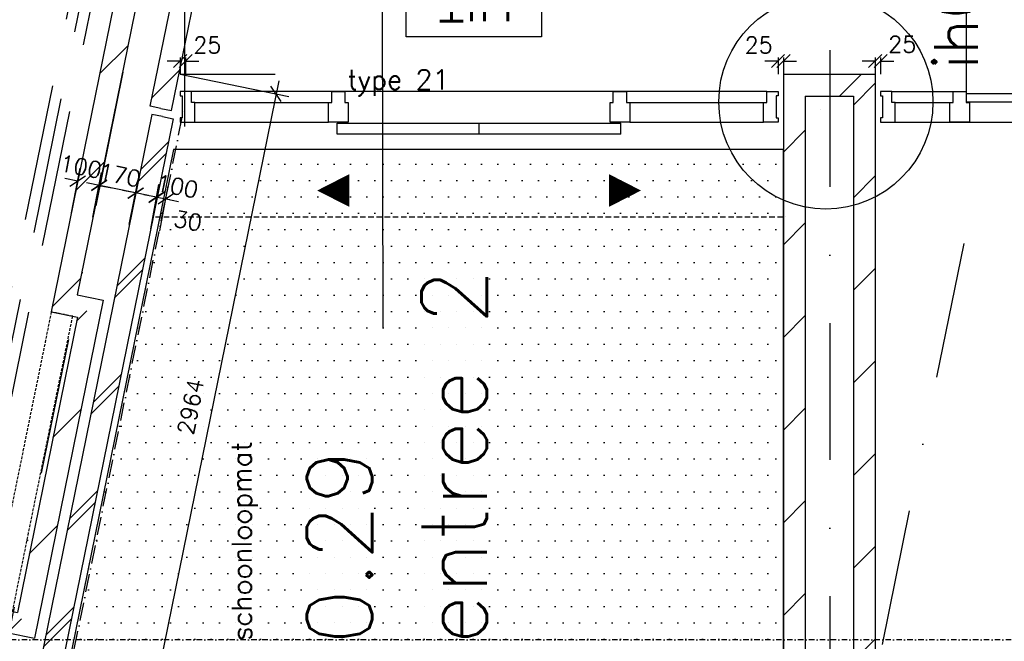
# Model space of a CAD drawing. Extents: x -33344 to 2055880, y -64816 to 121260.
# Tile 34 of 133: x 31672 to 36184, y 33440 to 36286. Entities that reach past the tile are written whole.
import ezdxf
from ezdxf.enums import TextEntityAlignment as Align

# ---------------------------------------------------------------- set-up
doc = ezdxf.new("R2010")
doc.units = 0
doc.header["$LTSCALE"] = 50
doc.header["$MEASUREMENT"] = 0
doc.header["$PDMODE"] = 3
doc.header["$PDSIZE"] = 0.1
for name, pattern in [('DASHDOT', [1, 0.5, -0.25, 0, -0.25]), ('DASHED', [0.75, 0.5, -0.25]), ('DD1', [2.66667, 1.66667, -0.5, 0, -0.5]), ('HIDDEN', [0.375, 0.25, -0.125]), ('HIDDEN2', [0.1875, 0.125, -0.0625]), ('HIDDENX2', [0.75, 0.5, -0.25]), ('STRAM_0WT$1$DASHDOT', [25, 12.5, -6.25, 0, -6.25])]:
    doc.linetypes.add(name, pattern=pattern)
doc.layers.get('0').update_dxf_attribs({"linetype": 'CONTINUOUS'})
doc.layers.get('DEFPOINTS').update_dxf_attribs({"linetype": 'CONTINUOUS'})
for name, color, linetype in [('00', 7, 'CONTINUOUS'), ('_DETAILNUMMERS', 4, 'CONTINUOUS'), ('_DETAILNUMMERSTEKST', 4, 'CONTINUOUS'), ('A--01A1_ACEER', 1, 'CONTINUOUS'), ('A--A21--_F123-', 9, 'CONTINUOUS'), ('A--A22--_F123-', 9, 'CONTINUOUS'), ('A--L21--', 3, 'CONTINUOUS'), ('A--L21--_F-2--', 7, 'CONTINUOUS'), ('A--L22--', 3, 'CONTINUOUS'), ('A--L22--_F-2--', 7, 'CONTINUOUS'), ('A--L22A1_BINNENWAND', 1, 'CONTINUOUS'), ('A--L22AC2_BINNENWAND', 2, 'HIDDEN2'), ('A--L31--', 2, 'CONTINUOUS'), ('A--L31--_F123-', 7, 'CONTINUOUS'), ('A--L32--', 7, 'CONTINUOUS'), ('A--L32--_F123-', 1, 'CONTINUOUS'), ('A--L35A2_PLAFONDS', 1, 'HIDDENX2'), ('A--L63--', 7, 'CONTINUOUS'), ('A--M$1A-_F123-', 1, 'CONTINUOUS'), ('A--M1$A-_F123-', 1, 'CONTINUOUS'), ('A--T$1A-_F123-_25MM', 3, 'CONTINUOUS'), ('A--T$1A-_F123-_RN', 4, 'CONTINUOUS'), ('A--T63--_F123-', 1, 'CONTINUOUS'), ('STRAM_0WT$1$A--T$7A8-_STRA', 8, 'STRAM_0WT$1$DASHDOT'), ('STRAMIEN', 1, 'DD1'), ('TEKST_KOZIJNMERK', 2, 'CONTINUOUS'), ('X--LR---_CP', 7, 'CONTINUOUS'), ('XREF', 7, 'CONTINUOUS')]:
    doc.layers.add(name, color=color, linetype=linetype)
doc.styles.add('ALFA-0_25', font='ROMANS')
doc.styles.add('HIEMSTRA', font='romans.shx')
doc.dimstyles.new('STANDARD$0', dxfattribs={"dimscale": 30, "dimtxt": 2.5, "dimasz": 2, "dimexe": 2, "dimexo": 0, "dimgap": 2, "dimtad": 1, "dimdec": 0, "dimzin": 0, "dimtxsty": 'ALFA-0_25', "dimblk1": 'OBLIQUE', "dimblk2": 'OBLIQUE', "dimsah": 1, "dimcen": -3, "dimdle": 2, "dimclrd": 1, "dimclre": 1, "dimclrt": 2, "dimazin": 3, "dimtfac": 0.666667, "dimtofl": 0, "dimtmove": 0, "dimatfit": 3, "dimtvp": 0.833333, "dimtolj": 1, "dimtzin": 0})
pattern_1 = [(45, (-35222.05, -35986.86), (-212.132, 212.132), [])]

# ---------------------------------------------------------------- blocks, each defined once
blk = doc.blocks.new('*U1422')
at = {"layer": 'A--A22--_F123-', "linetype": 'CONTINUOUS'}
h = blk.add_hatch(dxfattribs=at)
h.set_pattern_fill('ALFALINE', color=256, scale=300, style=0)
h.set_pattern_definition(pattern_1)
h.paths.add_polyline_path([(0, 0), (-50, 50), (-50, -3535), (0, -3535), (50, -3535), (50, -50)])
at = {"layer": 'A--L22--_F-2--', "color": 3, "linetype": 'CONTINUOUS'}
for points in [[(-50, 50), (-50, 50), (-50, -3535), (0, -3535)], [(50, -50), (50, -50), (50, -3535), (0, -3535)]]:
    blk.add_lwpolyline(points, dxfattribs=at)
blk = doc.blocks.new('*U1421')
at = {"layer": 'A--A22--_F123-', "linetype": 'CONTINUOUS'}
h = blk.add_hatch(dxfattribs=at)
h.set_pattern_fill('ALFALINE', color=256, scale=300, style=0)
h.set_pattern_definition([(45, (-35542.05, -35986.86), (-212.132, 212.132), [])])
h.paths.add_polyline_path([(0, 0), (50, 50), (50, -3604.9), (0, -3604.9), (-50, -3604.9), (-50, -50)])
at = {"layer": 'A--L22--_F-2--', "color": 3, "linetype": 'CONTINUOUS'}
for points in [[(50, 50), (50, 50), (50, -3604.9), (0, -3604.9)], [(-50, -50), (-50, -50), (-50, -3604.9), (0, -3604.9)]]:
    blk.add_lwpolyline(points, dxfattribs=at)
blk = doc.blocks.new('*U1420')
at = {"layer": 'A--A22--_F123-', "linetype": 'CONTINUOUS'}
h = blk.add_hatch(dxfattribs=at)
h.set_pattern_fill('ALFALINE', color=256, scale=300, style=0)
h.set_pattern_definition(pattern_1)
h.paths.add_polyline_path([(0, 0), (-50, 50), (370, 50), (320, 0), (270, -50), (50, -50)])
at = {"layer": 'A--L22--_F-2--', "color": 3, "linetype": 'CONTINUOUS'}
for points in [[(-50, 50), (-50, 50), (370, 50), (370, 50)], [(50, -50), (50, -50), (270, -50), (270, -50)]]:
    blk.add_lwpolyline(points, dxfattribs=at)
blk = doc.blocks.new('Q060089-')
at = {"layer": 'A--L63--', "linetype": 'CONTINUOUS'}
blk.add_lwpolyline([(0, 0), (0, 300), (620, 300), (620, 0)], close=True, dxfattribs=at)
at = {"layer": 'X--LR---_CP'}
blk.add_point((620, 0), dxfattribs=at)
blk.add_point((620, 0), dxfattribs=at)
blk.add_point((620, 0), dxfattribs=at)
at = {"layer": 'A--T63--_F123-', "style": 'ALFA-0_25', "width": 1.088889}
blk.add_text('UIT', height=150, dxfattribs=at).set_placement((123.7, 78.8), (473.7, 78.8), align=Align.FIT)
blk = doc.blocks.new('_OBLIQUE')
at = {"color": 0, "linetype": 'BYBLOCK'}
blk.add_line((-0.5, -0.5), (0.5, 0.5), dxfattribs=at)
blk = doc.blocks.new('*D366')
at = {"layer": 'A--M$1A-_F123-', "color": 1, "linetype": 'CONTINUOUS'}
for p, q in [((32858.9, 36006.1), (32243.2, 32983.7)), ((32407.2, 36036.9), (32905.7, 35935.3)), ((31815.5, 33132.1), (32314, 33030.5))]:
    blk.add_line(p, q, dxfattribs=at)
at = {"layer": 'DEFPOINTS', "color": 0, "linetype": 'CONTINUOUS'}
for p in [(32407.2, 36036.9), (31815.5, 33132.1), (32255.2, 33042.5)]:
    blk.add_point(p, dxfattribs=at)
at = {"layer": 'A--M$1A-_F123-', "color": 1, "linetype": 'CONTINUOUS', "xscale": 60, "yscale": 60, "zscale": 60}
for p, rotation in [((32846.9, 35947.3), 78.48629033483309), ((32255.2, 33042.5), 258.486290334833)]:
    blk.add_blockref('_OBLIQUE', p, dxfattribs=dict(at, rotation=rotation))
at = {"layer": 'A--M$1A-_F123-', "color": 2, "linetype": 'CONTINUOUS', "insert": (32455.5, 34514.3), "char_height": 75, "attachment_point": 5, "rotation": 78.4863, "style": 'ALFA-0_25'}
blk.add_mtext('\\A1;2964', dxfattribs=at)
blk = doc.blocks.new('*U1247')
at = {"layer": 'A--A22--_F123-', "linetype": 'CONTINUOUS'}
h = blk.add_hatch(dxfattribs=at)
h.set_pattern_fill('ALFALINE', color=256, scale=300, style=0)
h.set_pattern_definition([(45, (-32227.1, -36712.07), (-212.132, 212.132), [])])
h.paths.add_polyline_path([(0, 0), (-39, 59), (-410.3, -1763.7), (-351.3, -1724.7), (-292.4, -1685.7), (39, -59)])
at = {"layer": 'A--L22--_F-2--', "color": 3, "linetype": 'CONTINUOUS'}
for points in [[(-39, 59), (-39, 59), (-410.3, -1763.7), (-410.3, -1763.7)], [(39, -59), (39, -59), (-292.4, -1685.7), (-292.4, -1685.7)]]:
    blk.add_lwpolyline(points, dxfattribs=at)
blk = doc.blocks.new('*U1246')
at = {"layer": 'A--A22--_F123-', "linetype": 'CONTINUOUS'}
h = blk.add_hatch(dxfattribs=at)
h.set_pattern_fill('ALFALINE', color=256, scale=300, style=0)
h.set_pattern_definition([(45, (-31875.78, -34987.35), (-212.132, 212.132), [])])
h.paths.add_polyline_path([(0, 0), (-59, -39), (60.9, -63.4), (119.9, -24.4), (178.9, 14.6), (59, 39)])
at = {"layer": 'A--L22--_F-2--', "color": 3, "linetype": 'CONTINUOUS'}
for points in [[(59, 39), (59, 39), (178.9, 14.6), (178.9, 14.6)], [(-59, -39), (-59, -39), (60.9, -63.4), (60.9, -63.4)]]:
    blk.add_lwpolyline(points, dxfattribs=at)
blk = doc.blocks.new('*U1245')
at = {"layer": 'A--A22--_F123-', "linetype": 'CONTINUOUS'}
h = blk.add_hatch(dxfattribs=at)
h.set_pattern_fill('ALFALINE', color=256, scale=300, style=0)
h.set_pattern_definition([(45, (-31580.36, -33537.13), (-212.132, 212.132), [])])
h.paths.add_polyline_path([(0, 0), (-39, 59), (80.9, 34.5), (119.9, -24.4), (158.9, -83.4), (39, -59)])
at = {"layer": 'A--L22--_F-2--', "color": 3, "linetype": 'CONTINUOUS'}
for points in [[(-39, 59), (-39, 59), (80.9, 34.5), (80.9, 34.5)], [(39, -59), (39, -59), (158.9, -83.4), (158.9, -83.4)]]:
    blk.add_lwpolyline(points, dxfattribs=at)
blk = doc.blocks.new('*U1244')
at = {"layer": 'A--A22--_F123-', "linetype": 'CONTINUOUS'}
h = blk.add_hatch(dxfattribs=at)
h.set_pattern_fill('ALFALINE', color=256, scale=300, style=0)
h.set_pattern_definition([(45, (-31995.7, -34962.92), (-212.132, 212.132), [])])
h.paths.add_polyline_path([(0, 0), (59, 39), (-256.4, -1509.2), (-295.4, -1450.2), (-334.4, -1391.2), (-59, -39)])
at = {"layer": 'A--L22--_F-2--', "color": 3, "linetype": 'CONTINUOUS'}
for points in [[(59, 39), (59, 39), (-256.4, -1509.2), (-256.4, -1509.2)], [(-59, -39), (-59, -39), (-334.4, -1391.2), (-334.4, -1391.2)]]:
    blk.add_lwpolyline(points, dxfattribs=at)
blk = doc.blocks.new('*U1236')
at = {"layer": 'A--A21--_F123-', "linetype": 'CONTINUOUS'}
h = blk.add_hatch(dxfattribs=at)
h.set_pattern_fill('ALFABKST', color=256, scale=212, style=0)
h.set_pattern_definition([(45, (-32325.98, -35736.77), (-212, 212), []), (45, (-32283.58, -35736.77), (-212, 212), [])])
h.paths.add_polyline_path([(0, 0), (49, -10), (-712, -3746), (-761, -3736), (-810, -3726), (-49, 10)])
at = {"layer": 'A--L21--_F-2--', "color": 3, "linetype": 'CONTINUOUS'}
for points in [[(0, 0), (-49, 10), (-810, -3726), (-761, -3736)], [(0, 0), (49, -10), (-712, -3746), (-761, -3736)]]:
    blk.add_lwpolyline(points, dxfattribs=at)
blk = doc.blocks.new('Q0340081')
at = {"layer": 'A--L32--_F123-', "color": 2, "linetype": 'CONTINUOUS'}
blk.add_lwpolyline([(0, 0), (0, -40), (926.12, -40), (923.12, 0), (0, 0)], close=True, dxfattribs=at)
at = {"layer": 'A--L32--_F123-', "color": 1, "linetype": 'CONTINUOUS'}
blk.add_lwpolyline([(0, -40), (0, -970, 0.4142136), (930, -40)], format="xyb", dxfattribs=at)
blk = doc.blocks.new('DR_930TYPE20')
at = {"layer": 'A--L31--'}
for points in [[(0, -139), (67, -139), (67, -50), (52, -50), (52, 0), (0, 0), (0, -19.5), (9, -19.5), (9, -119.5), (0, -119.5)], [(407, -139), (317, -139), (317, -50), (332, -50), (332, 0), (392, 0), (392, -50), (407, -50)], [(1397, -139), (1307, -139), (1307, -50), (1322, -50), (1322, 0), (1382, 0), (1382, -50), (1397, -50)], [(2533.5, -139), (2443.5, -139), (2443.5, -50), (2458.5, -50), (2458.5, 0), (2518.5, 0), (2518.5, -50), (2533.5, -50)], [(3647, -139), (3580, -139), (3580, -50), (3595, -50), (3595, 0), (3647, 0), (3647, -19.5), (3638, -19.5), (3638, -119.5), (3647, -119.5)]]:
    blk.add_lwpolyline(points, close=True, dxfattribs=at)
at = {"layer": 'A--L32--_F123-', "color": 1}
for p, q in [((52, 0), (332, 0)), ((1382, 0), (3595, 0)), ((67, -50), (317, -50)), ((1397, -50), (2458.5, -50)), ((2518.5, -50), (3580, -50)), ((67, -139), (3580, -139))]:
    blk.add_line(p, q, dxfattribs=at)
at = {"layer": 'A--L32--', "linetype": 'CONTINUOUS', "xscale": -1, "rotation": 180}
blk.add_blockref('Q0340081', (393.9, -48.2), dxfattribs=at)
blk = doc.blocks.new('DR_SCHUIFTYPE21')
at = {"layer": 'A--L31--'}
for p, q in [((720, -55), (720, -5)), ((720, -5), (2020, -5)), ((1370, -55), (1370, -5)), ((2020, -55), (2020, -5)), ((2020, -55), (720, -55))]:
    blk.add_line(p, q, dxfattribs=at)
for points in [[(1069, 248.9, 0, 0, 0), (1069, -313.7, 0, 0, 0), (628.1, -313.7, 0, 150, 0), (775.1, -313.7, 150, 150, 0)], [(1671, 248.9, 0, 0, 0), (1671, -313.7, 0, 0, 0), (2111.9, -313.7, 0, 150, 0), (1964.9, -313.7, 150, 150, 0)]]:
    blk.add_lwpolyline(points, format="xyseb", dxfattribs=at)
for points in [[(0, 0), (67, 0), (67, 89), (52, 89), (52, 139), (0, 139), (0, 119.5), (9, 119.5), (9, 19.5), (0, 19.5)], [(770, 0), (680, 0), (680, 89), (695, 89), (695, 139), (755, 139), (755, 89), (770, 89)], [(2060, 0), (1970, 0), (1970, 89), (1985, 89), (1985, 139), (2045, 139), (2045, 89), (2060, 89)], [(2740, 0), (2673, 0), (2673, 89), (2688, 89), (2688, 139), (2740, 139), (2740, 119.5), (2731, 119.5), (2731, 19.5), (2740, 19.5)]]:
    blk.add_lwpolyline(points, close=True, dxfattribs=at)
at = {"layer": 'A--L32--_F123-', "color": 1}
for p, q in [((2688, 139), (52, 139)), ((67, 89), (680, 89)), ((2060, 89), (2673, 89)), ((67, 0), (680, 0)), ((2060, 0), (2673, 0))]:
    blk.add_line(p, q, dxfattribs=at)
blk = doc.blocks.new('*D717')
at = {"layer": 'A--M1$A-_F123-', "color": 1}
for p, q in [((35147, 36096.9), (35087, 36096.9)), ((35147, 36112.7), (35147, 36036.9)), ((35172, 36112.7), (35172, 36036.9)), ((35172, 36096.9), (35232, 36096.9))]:
    blk.add_line(p, q, dxfattribs=at)
at = {"layer": 'DEFPOINTS', "color": 0}
for p in [(35147, 36112.7), (35172, 36112.7), (35172, 36096.9)]:
    blk.add_point(p, dxfattribs=at)
at = {"layer": 'A--M1$A-_F123-', "color": 1, "xscale": 60, "yscale": 60, "zscale": 60}
blk.add_blockref('_OBLIQUE', (35147, 36096.9), dxfattribs=at)
at = {"layer": 'A--M1$A-_F123-', "color": 1, "xscale": 60, "yscale": 60, "zscale": 60, "rotation": 180}
blk.add_blockref('_OBLIQUE', (35172, 36096.9), dxfattribs=at)
at = {"layer": 'A--M1$A-_F123-', "color": 2, "insert": (35058.2, 36170.5), "char_height": 75, "attachment_point": 5, "style": 'ALFA-0_25'}
blk.add_mtext('\\A1;25', dxfattribs=at)
blk = doc.blocks.new('*D718')
at = {"layer": 'A--M1$A-_F123-', "color": 1}
for p, q in [((35592, 36096.9), (35532, 36096.9)), ((35592, 36112.7), (35592, 36036.9)), ((35617.1, 36112.7), (35617.1, 36036.9)), ((35617.1, 36096.9), (35677.1, 36096.9))]:
    blk.add_line(p, q, dxfattribs=at)
at = {"layer": 'DEFPOINTS', "color": 0}
for p in [(35592, 36112.7), (35617.1, 36112.7), (35617.1, 36096.9)]:
    blk.add_point(p, dxfattribs=at)
at = {"layer": 'A--M1$A-_F123-', "color": 1, "xscale": 60, "yscale": 60, "zscale": 60}
blk.add_blockref('_OBLIQUE', (35592, 36096.9), dxfattribs=at)
at = {"layer": 'A--M1$A-_F123-', "color": 1, "xscale": 60, "yscale": 60, "zscale": 60, "rotation": 180}
blk.add_blockref('_OBLIQUE', (35617.1, 36096.9), dxfattribs=at)
at = {"layer": 'A--M1$A-_F123-', "color": 2, "insert": (35715.9, 36173.9), "char_height": 75, "attachment_point": 5, "style": 'ALFA-0_25'}
blk.add_mtext('\\A1;25', dxfattribs=at)
blk = doc.blocks.new('*D745')
at = {"layer": 'A--M1$A-_F123-', "color": 1}
for p, q in [((32407.2, 36096.9), (32347.2, 36096.9)), ((32407.2, 36112.7), (32407.2, 36036.9)), ((32432.2, 36112.7), (32432.2, 36036.9)), ((32432.2, 36096.9), (32492.2, 36096.9))]:
    blk.add_line(p, q, dxfattribs=at)
at = {"layer": 'DEFPOINTS', "color": 0}
for p in [(32407.2, 36112.7), (32432.2, 36112.7), (32432.2, 36096.9)]:
    blk.add_point(p, dxfattribs=at)
at = {"layer": 'A--M1$A-_F123-', "color": 1, "xscale": 60, "yscale": 60, "zscale": 60}
blk.add_blockref('_OBLIQUE', (32407.2, 36096.9), dxfattribs=at)
at = {"layer": 'A--M1$A-_F123-', "color": 1, "xscale": 60, "yscale": 60, "zscale": 60, "rotation": 180}
blk.add_blockref('_OBLIQUE', (32432.2, 36096.9), dxfattribs=at)
at = {"layer": 'A--M1$A-_F123-', "color": 2, "insert": (32532, 36170.5), "char_height": 75, "attachment_point": 5, "style": 'ALFA-0_25'}
blk.add_mtext('\\A1;25', dxfattribs=at)
blk = doc.blocks.new('DETAILNR')
at = {"layer": '_DETAILNUMMERS'}
blk.add_circle((32.9, -23.2), 490.7, dxfattribs=at)
at = {"layer": 'X--LR---_CP'}
blk.add_point((0, 0), dxfattribs=at)
at = {"layer": '_DETAILNUMMERSTEKST', "style": 'ALFA-0_25'}
blk.add_attdef('DETAILNR', text='', height=200, rotation=90, dxfattribs=at).set_placement((-618.4, 223.8), align=Align.RIGHT)
blk = doc.blocks.new('STRAM_0WT')
at = {"layer": 'STRAM_0WT$1$A--T$7A8-_STRA', "color": 8}
for p, q in [((-40234.938, 11400), (-40234.938, -7328.621)), ((-43474.365, 3799.966), (-52138.464, -38733.347)), ((-39621.489, 3015.129), (-48281.544, -39498.332))]:
    blk.add_line(p, q, dxfattribs=at)
blk = doc.blocks.new('*U1151')
at = {"layer": 'A--A22--_F123-', "linetype": 'CONTINUOUS'}
h = blk.add_hatch(dxfattribs=at)
h.set_pattern_fill('ALFALINE', color=256, scale=300, style=0)
h.set_pattern_definition([(45, (-32319.12, -35880.35), (-212.132, 212.132), [])])
h.paths.add_polyline_path([(0, 0), (-49, 10), (100, 741.6), (159, 780.6), (218, 819.6), (49, -10)])
at = {"layer": 'A--L22--_F-2--', "color": 3, "linetype": 'CONTINUOUS'}
for points in [[(0, 0), (49, -10), (218, 819.6), (218, 819.6)], [(0, 0), (-49, 10), (100, 741.6), (100, 741.6)]]:
    blk.add_lwpolyline(points, dxfattribs=at)
blk = doc.blocks.new('*D1013')
at = {"layer": 'A--M$1A-_F123-', "color": 1}
for p, q in [((31909.2, 35402), (31949.2, 35606)), ((31937.7, 35547.1), (31878.8, 35558.6)), ((32007.4, 35382.8), (32047.3, 35586.7)), ((32035.8, 35527.8), (32094.7, 35516.3))]:
    blk.add_line(p, q, dxfattribs=at)
at = {"layer": 'DEFPOINTS', "color": 0}
for p in [(31937.7, 35547.1), (31909.2, 35402), (32007.4, 35382.8)]:
    blk.add_point(p, dxfattribs=at)
at = {"layer": 'A--M$1A-_F123-', "color": 1, "xscale": 60, "yscale": 60, "zscale": 60}
for p, rotation in [((31937.7, 35547.1), 348.9066709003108), ((32035.8, 35527.8), 168.9066709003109)]:
    blk.add_blockref('_OBLIQUE', p, dxfattribs=dict(at, rotation=rotation))
at = {"layer": 'A--M$1A-_F123-', "color": 2, "insert": (31952.2, 35613.2), "char_height": 75, "attachment_point": 5, "rotation": 348.9067, "style": 'ALFA-0_25'}
blk.add_mtext('\\A1;100', dxfattribs=at)
blk = doc.blocks.new('*D1014')
at = {"layer": 'A--M$1A-_F123-', "color": 1}
for p, q in [((32007.4, 35382.8), (32048.7, 35585.7)), ((32262.5, 35480.9), (31977.9, 35538.9)), ((32174.3, 35348.7), (32215.7, 35551.7))]:
    blk.add_line(p, q, dxfattribs=at)
at = {"layer": 'DEFPOINTS', "color": 0}
for p in [(32036.7, 35526.9), (32007.4, 35382.8), (32174.3, 35348.7)]:
    blk.add_point(p, dxfattribs=at)
at = {"layer": 'A--M$1A-_F123-', "color": 1, "xscale": 60, "yscale": 60, "zscale": 60}
for p, rotation in [((32036.7, 35526.9), 168.4862903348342), ((32203.7, 35492.9), 348.4862903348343)]:
    blk.add_blockref('_OBLIQUE', p, dxfattribs=dict(at, rotation=rotation))
at = {"layer": 'A--M$1A-_F123-', "color": 2, "insert": (32131.3, 35574.7), "char_height": 75, "attachment_point": 5, "rotation": 348.4863, "style": 'ALFA-0_25'}
blk.add_mtext('\\A1;170', dxfattribs=at)
blk = doc.blocks.new('*D1015')
at = {"layer": 'A--M$1A-_F123-', "color": 1}
for p, q in [((32174.2, 35348), (32214.2, 35552)), ((32272.3, 35328.8), (32312.3, 35532.7)), ((32202.6, 35493.1), (32143.7, 35504.7)), ((32300.8, 35473.9), (32359.6, 35462.3))]:
    blk.add_line(p, q, dxfattribs=at)
at = {"layer": 'DEFPOINTS', "color": 0}
for p in [(32202.6, 35493.1), (32174.2, 35348), (32272.3, 35328.8)]:
    blk.add_point(p, dxfattribs=at)
at = {"layer": 'A--M$1A-_F123-', "color": 1, "xscale": 60, "yscale": 60, "zscale": 60}
for p, rotation in [((32202.6, 35493.1), 348.9066709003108), ((32300.8, 35473.9), 168.9066709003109)]:
    blk.add_blockref('_OBLIQUE', p, dxfattribs=dict(at, rotation=rotation))
at = {"layer": 'A--M$1A-_F123-', "color": 2, "insert": (32394.1, 35523.5), "char_height": 75, "attachment_point": 5, "rotation": 348.9067, "style": 'ALFA-0_25'}
blk.add_mtext('\\A1;100', dxfattribs=at)
blk = doc.blocks.new('*D1016')
at = {"layer": 'A--M$1A-_F123-', "color": 1}
for p, q in [((32272.2, 35328.1), (32310.3, 35532.4)), ((32314, 35320.3), (32352.1, 35524.6)), ((32299.3, 35473.4), (32240.3, 35484.4)), ((32341.1, 35465.6), (32400.1, 35454.6))]:
    blk.add_line(p, q, dxfattribs=at)
at = {"layer": 'DEFPOINTS', "color": 0}
for p in [(32299.3, 35473.4), (32272.2, 35328.1), (32314, 35320.3)]:
    blk.add_point(p, dxfattribs=at)
at = {"layer": 'A--M$1A-_F123-', "color": 1, "xscale": 60, "yscale": 60, "zscale": 60}
for p, rotation in [((32299.3, 35473.4), 349.4317193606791), ((32341.1, 35465.6), 169.4317193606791)]:
    blk.add_blockref('_OBLIQUE', p, dxfattribs=dict(at, rotation=rotation))
at = {"layer": 'A--M$1A-_F123-', "color": 2, "insert": (32443, 35365.5), "char_height": 75, "attachment_point": 5, "rotation": 349.4317, "style": 'ALFA-0_25'}
blk.add_mtext('\\A1;30', dxfattribs=at)

msp = doc.modelspace()

# ---------------------------------------------------------------- hatches: boundary and pattern name
at = {"layer": 'A--01A1_ACEER'}
h = msp.add_hatch(dxfattribs=at)
h.set_pattern_fill('DOTS', color=256, scale=1200, style=0)
h.paths.add_polyline_path([(31695.1, 32346.9), (35172, 32346.9), (35172, 35692.5), (32376.6, 35692.5)])

# ---------------------------------------------------------------- linework, layer by layer
at = {"layer": '_DETAILNUMMERS', "color": 6, "linetype": 'DASHED', "ltscale": 25}
for points in [[(4649.3, 22712.3), (5312.5, 26119.7), (20369.1, 23186.6), (22829.3, 35263.7), (31324.5, 33533.7), (31995.5, 36827.6), (38701.7, 41855.5)], [(4698.4, 22702.7), (5352, 26060.6), (20408.2, 23127.7), (22868.3, 35204.8), (31363.6, 33474.8), (32040.7, 36799), (38731.7, 41815.5)], [(4747.5, 22693.2), (5391.4, 26001.6), (20447.2, 23068.7), (22907.3, 35145.8), (31402.6, 33415.8), (32085.9, 36770.4), (38761.7, 41775.5)]]:
    msp.add_lwpolyline(points, dxfattribs=at)
at = {"layer": 'A--01A1_ACEER'}
msp.add_lwpolyline([(31695.1, 32346.9), (35172, 32346.9), (35172, 35692.5), (32376.6, 35692.5)], close=True, dxfattribs=at)
at = {"layer": 'A--L22A1_BINNENWAND'}
for p, q in [((32428.7, 35797.9), (32428.7, 36590.6)), ((32407.2, 36036.9), (32842.1, 36036.9))]:
    msp.add_line(p, q, dxfattribs=at)
at = {"layer": 'A--L22AC2_BINNENWAND', "linetype": 'HIDDEN'}
msp.add_lwpolyline([(31914.8, 34928.4), (31816.8, 34948.3), (31541.4, 33596.1), (31639.3, 33576.1)], close=True, dxfattribs=at)
at = {"layer": 'A--L31--', "color": 4, "linetype": 'DD1'}
msp.add_line((30753.7, 27650.7), (32424.4, 35875.9), dxfattribs=at)
at = {"layer": 'A--L31--', "linetype": 'CONTINUOUS'}
msp.add_point((35592, 35797.9), dxfattribs=at)
msp.add_point((35592, 35797.9), dxfattribs=at)
at = {"layer": 'A--L31--_F123-', "color": 1, "linetype": 'CONTINUOUS'}
msp.add_line((33337.5, 34875), (33329.8, 38761.8), dxfattribs=at)
at = {"layer": 'A--L35A2_PLAFONDS'}
msp.add_line((32294.4, 35383.5), (35182, 35383.5), dxfattribs=at)
at = {"layer": 'STRAMIEN', "color": 4, "linetype": 'DASHDOT'}
msp.add_line((40523.8, 33446.9), (30259.5, 33446.9), dxfattribs=at)

# ---------------------------------------------------------------- block references
at = {"layer": '00'}
ref = msp.add_blockref('DETAILNR', (35343, 35877.2), dxfattribs=dict(at, rotation=90))
ref.add_attrib('DETAILNR', 'ih04b', dxfattribs={"layer": '_DETAILNUMMERSTEKST', "height": 200, "rotation": 90, "style": 'ALFA-0_25'}).set_placement((36062.4, 36795.6), align=Align.RIGHT)
at = {"layer": 'A--L21--', "linetype": 'CONTINUOUS'}
for name, p in [('*U1247', (32227.1, 36712.1)), ('*U1422', (35222, 35986.9)), ('*U1420', (35222, 35986.9)), ('*U1421', (35542, 35986.9)), ('*U1236', (32326, 35842.8)), ('*U1246', (31875.8, 34987.3)), ('*U1244', (31995.7, 34962.9)), ('*U1245', (31580.4, 33537.1))]:
    msp.add_blockref(name, p, dxfattribs=at)
at = {"layer": 'A--L22--', "linetype": 'CONTINUOUS'}
msp.add_blockref('*U1151', (32319.1, 35880.4), dxfattribs=at)
at = {"layer": 'A--L32--_F123-', "color": 1}
for name, p in [('DR_930TYPE20', (35617, 35956.9)), ('DR_SCHUIFTYPE21', (32407.2, 35817.9))]:
    msp.add_blockref(name, p, dxfattribs=at)
at = {"layer": 'A--L63--', "linetype": 'CONTINUOUS', "rotation": 180}
msp.add_blockref('Q060089-', (34063.1, 36508.5), dxfattribs=at)
at = {"layer": 'XREF', "linetype": 'DASHED', "ltscale": 20}
msp.add_blockref('STRAM_0WT', (75619.4, 32246.9), dxfattribs=at)

# ---------------------------------------------------------------- texts
at = {"layer": 'A--T$1A-_F123-_25MM', "style": 'ALFA-0_25'}
msp.add_text('entree 2', height=300, rotation=90, dxfattribs=at).set_placement((33812.6, 33423.4))
at = {"layer": 'A--T$1A-_F123-_RN', "style": 'ALFA-0_25'}
msp.add_text('0.29', height=300, rotation=90, dxfattribs=at).set_placement((33287.7, 33423.4))
at = {"layer": 'TEKST_KOZIJNMERK', "style": 'HIEMSTRA'}
for s, rotation, p in [('type 21', 0.0778, (33173.8, 35966.9)), ('schoonloopmat', 90.0778, (32734.6, 33442))]:
    msp.add_text(s, height=90, rotation=rotation, dxfattribs=at).set_placement(p)

# ---------------------------------------------------------------- dimensions: what is measured, and where the dimension line sits
at = {"layer": 'A--M$1A-_F123-', "linetype": 'CONTINUOUS'}
dim = msp.add_aligned_dim(p1=(32407.2, 36036.9), p2=(31815.5, 33132.1), distance=448.8, dimstyle='STANDARD$0', dxfattribs=at)
dim.commit()
dim.dimension.update_dxf_attribs({"geometry": '*D366', "text_midpoint": (32455.5, 34514.3)})
at = {"layer": 'A--M$1A-_F123-'}
for base, p1, p2, angle, picture, middle in [((31937.7, 35547.1), (32007.4, 35382.8), (31909.2, 35402), 168.9067, '*D1013', (31952.2, 35613.2)), ((32036.7, 35526.9), (32174.3, 35348.7), (32007.4, 35382.8), 168.4863, '*D1014', (32131.3, 35574.7)), ((32202.6, 35493.1), (32272.3, 35328.8), (32174.2, 35348), 168.9067, '*D1015', (32394.1, 35523.5))]:
    dim = msp.add_linear_dim(base=base, p1=p1, p2=p2, angle=angle, dimstyle='STANDARD$0', dxfattribs=at)
    dim.commit()
    dim.dimension.update_dxf_attribs({"geometry": picture, "text_midpoint": middle, "dimtype": 161})
dim = msp.add_linear_dim(base=(32299.3, 35473.4), p1=(32314, 35320.3), p2=(32272.2, 35328.1), angle=169.4317, text='30', dimstyle='STANDARD$0', dxfattribs=at)
dim.commit()
dim.dimension.update_dxf_attribs({"geometry": '*D1016', "text_midpoint": (32443, 35365.5), "dimtype": 161})
at = {"layer": 'A--M1$A-_F123-'}
for base, p1, p2, picture, middle in [((32432.2, 36096.9), (32407.2, 36112.7), (32432.2, 36112.7), '*D745', (32532, 36170.5)), ((35172, 36096.9), (35147, 36112.7), (35172, 36112.7), '*D717', (35058.2, 36170.5)), ((35617.1, 36096.9), (35592, 36112.7), (35617.1, 36112.7), '*D718', (35715.9, 36173.9))]:
    dim = msp.add_linear_dim(base=base, p1=p1, p2=p2, angle=0, dimstyle='STANDARD$0', dxfattribs=at)
    dim.commit()
    dim.dimension.update_dxf_attribs({"geometry": picture, "text_midpoint": middle, "dimtype": 161})

doc.saveas('drawing.dxf')
